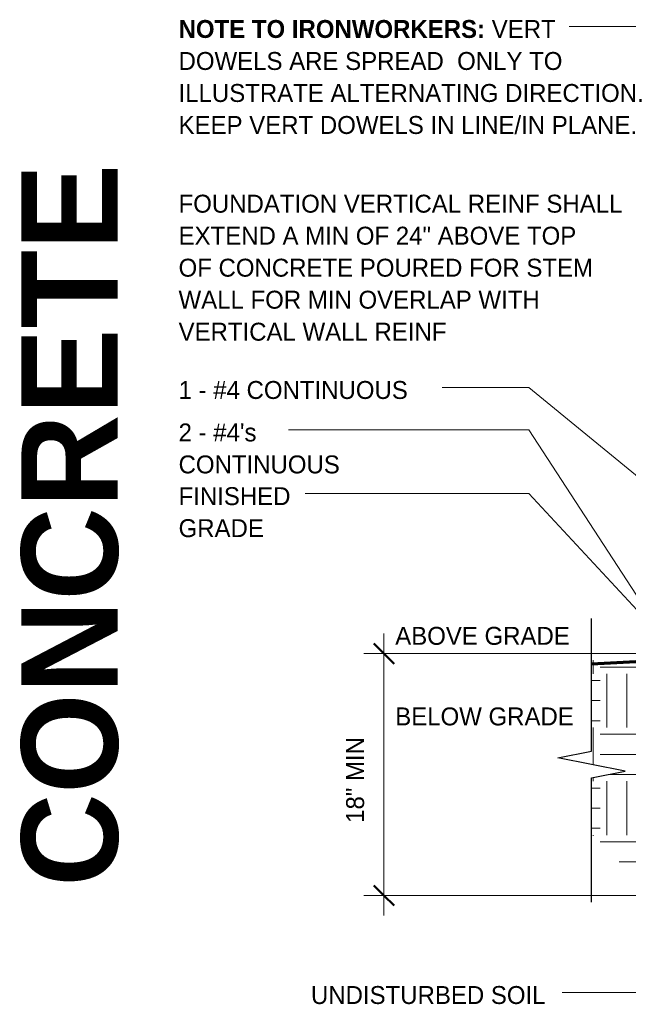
# Model space of a CAD drawing. Header units: inches. Extents: x 185 to 1318, y -45 to 298.
# Tile 1 of 23: x 185 to 230, y 59 to 132. Entities that reach past the tile are written whole.
import ezdxf

# ---------------------------------------------------------------- set-up
doc = ezdxf.new("R2010")
doc.units = ezdxf.units.IN
doc.header["$MEASUREMENT"] = 0
doc.layers.add('A-ANNO-DIMS', color=1, linetype='Continuous')
for name, color, linetype, lineweight in [('A-ANNO-DIMS-16', 1, 'Continuous', 9), ('A-ANNO-TEXT', 2, 'Continuous', 9), ('A-DETL-GENF', 3, 'Continuous', 9), ('A-DETL-HLIN', 3, 'Continuous', 70)]:
    doc.layers.add(name, color=color, linetype=linetype, lineweight=lineweight)
doc.dimstyles.new('Linear_-_3_32__SBT_INCH_INCREM', dxfattribs={"dimscale": 12, "dimtxt": 0.125, "dimasz": 0.18, "dimexe": 0.125, "dimexo": 0.005208, "dimgap": 0.083333, "dimtad": 1, "dimtoh": 1, "dimdec": 0, "dimzin": 1, "dimdsep": 46, "dimlunit": 5, "dimtxsty": 'Standard', "dimtsz": 0.088388, "dimcen": 0.09, "dimdle": 0.125, "dimazin": 0, "dimtfac": 1, "dimtdec": 0, "dimtmove": 0, "dimatfit": 3, "dimfxl": 0, "dimtvp": 1, "dimtolj": 1, "dimtzin": 0, "dimarcsym": 0})

# ---------------------------------------------------------------- blocks, each defined once
blk = doc.blocks.new('Break Line1 - B_ STEM WALL1')
at = {"layer": 'A-DETL-GENF', "lineweight": 30}
for p, q in [((0.5, 2.5), (-0.5, -2.5)), ((1, 0), (0.5, 2.5)), ((-1, 0), (-10.857, 0)), ((-0.5, -2.5), (-1, 0)), ((10.242, 0), (1, 0))]:
    blk.add_line(p, q, dxfattribs=at)
blk = doc.blocks.new('DIMBLOCK4-FDN F_ STEM WALL0')
at = {"layer": 'A-ANNO-DIMS-16'}
for p, q in [((211.932, 65.505), (211.932, 86.505)), ((241.365, 85.005), (210.432, 85.005)), ((211.932, 85.005), (241.365, 85.005)), ((237.365, 67.005), (210.432, 67.005)), ((211.932, 67.005), (237.365, 67.005))]:
    blk.add_line(p, q, dxfattribs=at)
at = {"layer": 'A-ANNO-DIMS-16', "lineweight": 50}
for p, q in [((211.932, 85.005), (211.182, 85.755)), ((211.932, 85.005), (212.682, 84.255)), ((211.932, 67.005), (211.182, 67.755)), ((211.932, 67.005), (212.682, 66.255))]:
    blk.add_line(p, q, dxfattribs=at)
at = {"layer": 'A-ANNO-DIMS-16', "color": 0, "insert": (209.121, 72.41), "char_height": 1.33411, "width": 8.62857, "attachment_point": 1, "rotation": 90, "line_spacing_factor": 1.070803}
blk.add_mtext('\\fStylus BT|b0|i0|c0|p34|;18" MIN', dxfattribs=at)

msp = doc.modelspace()

# ---------------------------------------------------------------- hatches: boundary and pattern name
at = {"layer": 'A-DETL-GENF'}
h = msp.add_hatch(dxfattribs=at)
h.set_pattern_fill('FP1_1', style=0, pattern_type=2)
h.set_pattern_definition([(0, (0, 0), (4, 4), [4, -4]), (0, (0, 1.5), (4, 4), [4, -4]), (0, (0, 3), (4, 4), [4, -4]), (90, (0.5, 3.5), (-4, 4), [4, -4]), (90, (2, 3.5), (-4, 4), [4, -4]), (90, (3.5, 3.5), (-4, 4), [4, -4])])
h.paths.add_polyline_path([(227.36539914, 71.57622737), (238.42232762, 60.51929889), (256.64634532, 60.51929889), (280.61539914, 71.1910092), (280.61539914, 80.50508928), (278.11539914, 81.00508928), (283.11539914, 82.00508928), (280.61539914, 82.50508928), (280.61539914, 83.00508928), (257.08178767, 83.00508928), (256.511009, 77.00508928), (256.36539914, 77.00508928), (256.36539914, 67.00508928), (238.36539914, 67.00508928), (238.36539914, 77.00508928), (238.41345708, 77.00508928), (237.69998373, 84.50508928), (227.36539914, 84.50508928), (227.36539914, 76.75508928), (229.86539914, 76.25508928), (227.36539914, 75.75508928)], flags=0)

# ---------------------------------------------------------------- linework, layer by layer
at = {"layer": 'A-ANNO-TEXT', "color": 7}
for p, q in [((233.23884145, 131.66875622), (225.71832812, 131.66875622)), ((218.41004712, 104.80728627), (216.26832812, 104.80728627)), ((222.72027984, 104.80728627), (218.41004712, 104.80728627)), ((247.81395581, 84.1765903), (222.72027984, 104.80728627)), ((211.18940233, 101.64888687), (204.82332812, 101.64888687)), ((222.72027984, 101.64888687), (211.18940233, 101.64888687)), ((242.49433511, 71.20400618), (222.72027984, 101.64888687)), ((211.18940233, 96.90771962), (206.08332812, 96.90771962)), ((222.72027984, 96.90771962), (211.18940233, 96.90771962)), ((234.05189243, 84.67395086), (222.72027984, 96.90771962)), ((232.56735666, 59.7874499), (225.20040495, 59.7874499))]:
    msp.add_line(p, q, dxfattribs=at)
at = {"layer": 'A-DETL-HLIN'}
msp.add_line((242.36539914, 85.00508928), (227.36539914, 84.21897259), dxfattribs=at)

# ---------------------------------------------------------------- block references
at = {"layer": 'A-DETL-GENF', "rotation": 270.0000000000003}
msp.add_blockref('Break Line1 - B_ STEM WALL1', (227.36539914, 76.75508928), dxfattribs=at)

# ---------------------------------------------------------------- texts
at = {"layer": 'A-ANNO-TEXT', "color": 7, "char_height": 1.3341121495, "attachment_point": 1, "line_spacing_factor": 1.070803}
for s, insert, width in [('\\fStylus BT|b1|i0|c0|p34|;NOTE TO IRONWORKERS:\\fStylus BT|b0|i0|c0|p34|; VERT\\PDOWELS ARE SPREAD  ONLY TO\\PILLUSTRATE ALTERNATING DIRECTION.\\PKEEP VERT DOWELS IN LINE/IN PLANE.', (196.65832812, 132.14810647), 39.906), ('\\fStylus BT|b0|i0|c0|p34|;FOUNDATION VERTICAL REINF SHALL\\PEXTEND A MIN OF 24" ABOVE TOP\\POF CONCRETE POURED FOR STEM\\PWALL FOR MIN OVERLAP WITH\\PVERTICAL WALL REINF', (196.65832812, 119.14888757), 38.808), ('\\fStylus BT|b0|i0|c0|p34|;1 - #4 CONTINUOUS', (196.65832812, 105.28663651), 21.996), ("\\fStylus BT|b0|i0|c0|p34|;2 - #4's\\PCONTINUOUS", (196.65832812, 102.12823711), 14.454), ('\\fStylus BT|b0|i0|c0|p34|;FINISHED\\PGRADE', (196.65832812, 97.38706987), 9.774), ('\\fStylus BT|b0|i0|c0|p34|;ABOVE GRADE', (212.77105713, 86.99308947), 15.48), ('\\fStylus BT|b0|i0|c0|p34|;BELOW GRADE', (212.77105713, 80.99758798), 15.48), ('\\fStylus BT|b0|i0|c0|p34|;UNDISTURBED SOIL', (206.50540495, 60.26680015), 20.898)]:
    msp.add_mtext(s, dxfattribs=dict(at, insert=insert, width=width))
at = {"layer": 'A-ANNO-TEXT', "color": 253, "insert": (184.96896105, 67.66577798), "char_height": 7.1651090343, "width": 61.728, "attachment_point": 1, "rotation": 90, "line_spacing_factor": 1.063354}
msp.add_mtext('\\fStylus BT|b1|i0|c0|p34|;CONCRETE', dxfattribs=at)

# ---------------------------------------------------------------- dimensions: what is measured, and where the dimension line sits
at = {"layer": 'A-ANNO-DIMS', "lineweight": 9}
dim = msp.add_linear_dim(base=(211.93166193, 85.00508928), p1=(238.36539914, 67.00508928), p2=(242.36539914, 85.00508928), angle=90, dimstyle='Linear_-_3_32__SBT_INCH_INCREM', override={"dimpost": '<>MIN'}, dxfattribs=at)
dim.commit()
dim.dimension.update_dxf_attribs({"geometry": 'DIMBLOCK4-FDN F_ STEM WALL0', "text_midpoint": (210.18166193, 76.00508928)})

doc.saveas('drawing.dxf')
